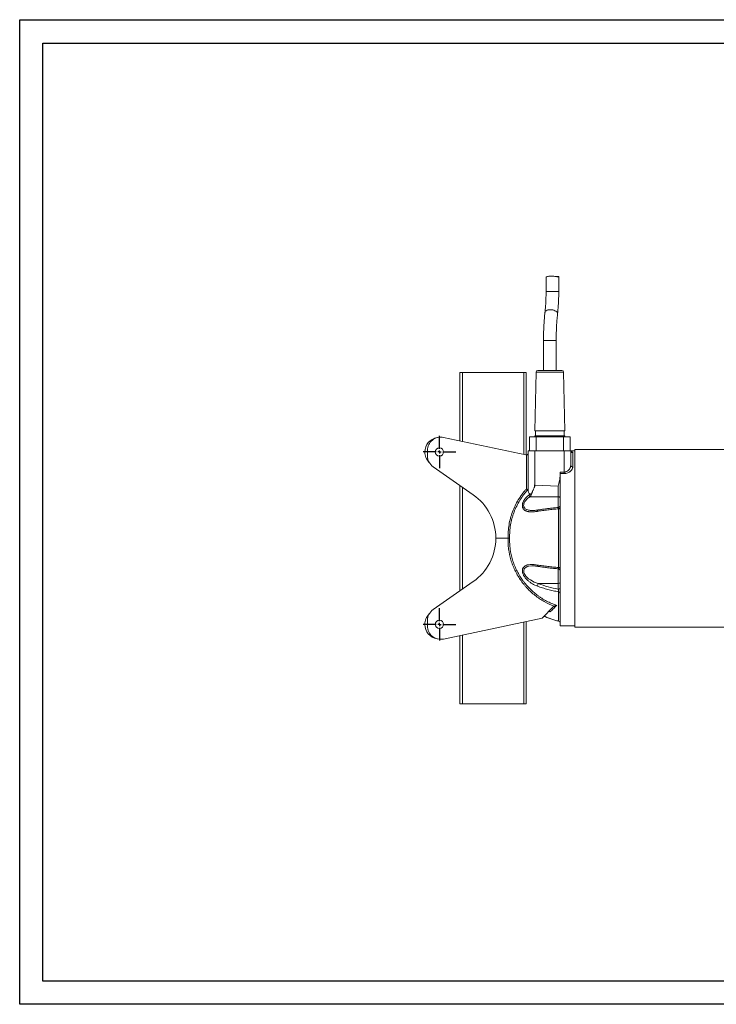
# Model space of a CAD drawing. Header units: millimetres. Extents: x 0 to 420, y 0 to 297.
# Tile 1 of 4: x 0 to 210, y 0 to 297. Entities that reach past the tile are written whole.
import ezdxf

# ---------------------------------------------------------------- set-up
doc = ezdxf.new("R2010")
doc.units = ezdxf.units.MM
doc.layers.add('AM_BOR', color=7, linetype='Continuous')

# ---------------------------------------------------------------- blocks, each defined once
blk = doc.blocks.new('SW_CENTERMARKSYMBOL_0')
at = {"layer": 'AM_BOR', "color": 0}
for p, q in [((0, 1), (0, 4.9)), ((-1, 0), (-4.9, 0)), ((0, 0), (-0.5, 0)), ((0, 0), (0, 0.5)), ((0, 0), (0, -0.5)), ((0, 0), (0.5, 0)), ((1, 0), (4.9, 0)), ((0, -1), (0, -4.9))]:
    blk.add_line(p, q, dxfattribs=at)
blk = doc.blocks.new('SW_CENTERMARKSYMBOL_4')
at = {"layer": 'AM_BOR', "color": 0}
for p, q in [((0, 1), (0, 4.9)), ((-1, 0), (-4.9, 0)), ((0, 0), (-0.5, 0)), ((0, 0), (0, 0.5)), ((0, 0), (0, -0.5)), ((0, 0), (0.5, 0)), ((1, 0), (4.9, 0)), ((0, -1), (0, -4.9))]:
    blk.add_line(p, q, dxfattribs=at)

msp = doc.modelspace()

# ---------------------------------------------------------------- linework, layer by layer
at = {"color": 218, "linetype": 'Continuous', "lineweight": 30}
for p, q in [((7, 289.96), (412, 289.96)), ((7, 7), (7, 289.96)), ((412, 7), (7, 7))]:
    msp.add_line(p, q, dxfattribs=at)
at = {"color": 7, "linetype": 'Continuous', "lineweight": 15}
for p, q in [((158.68, 219.39), (158.68, 215.02)), ((162.43, 219.5), (161.67, 219.5)), ((162.43, 219.5), (162.49, 219.48)), ((162.5, 215.02), (162.5, 219.46)), ((157.92, 200.22), (157.92, 191.2)), ((161.74, 191.2), (161.74, 200.22)), ((132.73, 169.96), (132.73, 190.6)), ((132.73, 190.6), (133.53, 190.6)), ((133.53, 190.6), (151.93, 190.6)), ((152.73, 190.6), (151.93, 190.6)), ((152.73, 165.72), (152.73, 190.6)), ((155.68, 190.72), (155.31, 173)), ((156.21, 191.2), (156.18, 191.2)), ((163.48, 191.2), (156.21, 191.2)), ((164.35, 173), (163.97, 190.72)), ((155.35, 173), (155.31, 173)), ((164.35, 173), (155.35, 173)), ((155.53, 173), (155.53, 171.5)), ((164.13, 171.5), (164.13, 173)), ((152.6, 165.74), (127.76, 171.02)), ((153.73, 171.2), (153.73, 167)), ((153.73, 171.2), (155.73, 171.2)), ((155.31, 171.5), (155.31, 171.25)), ((155.35, 171.5), (155.31, 171.5)), ((164.35, 171.5), (155.35, 171.5)), ((155.73, 171.2), (155.73, 167)), ((155.73, 171.2), (163.93, 171.2)), ((163.93, 171.2), (163.93, 167)), ((163.93, 171.2), (165.93, 171.2)), ((164.35, 171.25), (164.35, 171.5)), ((165.93, 171.2), (165.93, 167)), ((122.93, 167.1), (122.93, 165.44)), ((153.33, 154.95), (153.33, 167)), ((153.33, 167), (155.29, 167)), ((155.28, 167), (155.73, 167)), ((155.29, 167), (155.29, 156.59)), ((155.73, 167), (163.93, 167)), ((163.93, 167), (165.65, 167)), ((164.09, 160.53), (164.09, 167)), ((165.65, 167), (166.13, 167)), ((167.35, 167), (166.13, 167)), ((166.13, 167), (166.13, 162.63)), ((166.73, 166.42), (166.73, 162.14)), ((223.25, 167.4), (167.35, 167.4)), ((167.35, 167.4), (167.35, 113.8)), ((152.74, 155.42), (152.74, 165.72)), ((124.63, 162.16), (136.7, 153.71)), ((162.93, 160.11), (162.93, 114.2)), ((132.73, 124.71), (132.73, 156.5)), ((162.34, 156.28), (155.29, 156.59)), ((162.34, 153.07), (162.34, 156.28)), ((153.8, 153.11), (162.34, 153.07)), ((154.74, 148.98), (154.8, 148.98)), ((162.47, 131.74), (162.47, 149.47)), ((147.22, 140.6), (143.53, 140.6)), ((154.79, 132.24), (154.72, 132.24)), ((154.76, 132.23), (154.8, 132.23)), ((136.7, 127.5), (124.63, 119.05)), ((156.34, 126.9), (162.34, 126.98)), ((162.34, 125.27), (162.34, 126.98)), ((162.47, 115.56), (162.47, 124.42)), ((157.53, 116.52), (160.97, 119.96)), ((127.76, 110.19), (157.53, 116.52)), ((122.93, 115.77), (122.93, 114.1)), ((152.73, 90.6), (152.73, 115.5)), ((162.93, 114.2), (167.35, 114.2)), ((167.35, 113.8), (223.25, 113.8)), ((132.73, 90.6), (132.73, 111.25)), ((132.73, 90.6), (133.53, 90.6)), ((133.53, 90.6), (151.93, 90.6)), ((152.73, 90.6), (151.93, 90.6))]:
    msp.add_line(p, q, dxfattribs=at)
at = {"color": 8, "linetype": 'Continuous', "lineweight": 15}
for p, q in [((157.92, 200.22), (161.74, 200.22)), ((133.53, 169.79), (133.53, 190.6)), ((151.93, 165.88), (151.93, 190.6)), ((155.72, 190.72), (155.68, 190.72)), ((163.97, 190.72), (155.72, 190.72)), ((133.53, 125.27), (133.53, 155.94)), ((162.34, 149.83), (162.34, 153.07)), ((162.34, 126.98), (162.34, 131.39)), ((159.95, 118.4), (159.61, 118.54)), ((151.93, 90.6), (151.93, 115.33)), ((162.47, 115.56), (162.47, 115.56)), ((133.53, 90.6), (133.53, 111.42))]:
    msp.add_line(p, q, dxfattribs=at)
at = {"color": 8, "linetype": 'Continuous', "lineweight": 15, "flags": 128}
for points in [[(158.35, 208.72), (158.4, 208.9), (158.53, 209.07), (158.72, 209.22), (158.97, 209.35), (159.26, 209.44), (159.6, 209.5), (159.96, 209.52), (160.33, 209.5), (160.7, 209.44), (161.05, 209.35), (161.37, 209.22), (161.65, 209.07), (161.88, 208.9), (162.04, 208.71), (162.13, 208.51), (162.15, 208.31), (162.15, 208.3)], [(156.06, 148.7), (156.07, 148.8), (156.09, 148.89), (156.11, 148.97), (156.15, 149.03), (156.19, 149.08), (156.24, 149.1), (156.26, 149.11)], [(154.72, 132.24), (154.41, 132.25), (153.48, 132.15), (152.98, 132.02), (152.54, 131.8), (152.29, 131.6), (152.09, 131.35), (151.93, 130.87), (151.95, 130.38), (151.98, 130.24), (152.1, 129.92), (152.27, 129.6), (152.58, 129.18), (152.94, 128.79), (153.42, 128.37), (153.94, 128.01), (155.11, 127.37), (156.34, 126.9), (156.34, 126.9)], [(156.06, 132.51), (156.07, 132.41), (156.09, 132.32), (156.11, 132.24), (156.15, 132.18), (156.19, 132.13), (156.24, 132.11), (156.26, 132.1)]]:
    msp.add_lwpolyline(points, dxfattribs=at)
at = {"color": 7, "linetype": 'Continuous', "lineweight": 15, "flags": 128}
for points in [[(162.34, 153.07), (162.45, 153.06), (162.56, 153.05), (162.66, 153.03), (162.75, 153.01), (162.83, 152.98), (162.88, 152.95), (162.91, 152.91), (162.93, 152.88)], [(162.47, 149.47), (162.57, 149.48), (162.65, 149.5), (162.73, 149.52), (162.8, 149.54), (162.85, 149.57), (162.89, 149.6), (162.92, 149.64), (162.93, 149.67)], [(162.47, 131.74), (162.57, 131.73), (162.65, 131.71), (162.73, 131.69), (162.8, 131.67), (162.85, 131.64), (162.89, 131.61), (162.92, 131.57), (162.93, 131.54)]]:
    msp.add_lwpolyline(points, dxfattribs=at)
at = {"color": 7, "linetype": 'Continuous', "lineweight": 15}
for centre in [(126.53, 166.6), (126.53, 114.6)]:
    msp.add_circle(centre, 1.25, dxfattribs=at)
at = {"color": 8, "linetype": 'Continuous', "lineweight": 15}
msp.add_arc((160.46, -106.96), 321.99, 89.6367, 90.3165, dxfattribs=at)
at = {"color": 7, "linetype": 'Continuous', "lineweight": 15}
for centre, radius, start, end in [((156.18, 190.7), 0.5, 90, 178.8), ((163.48, 190.7), 0.5, 1.2, 90), ((126.53, 166.6), 4.4, 99.3454, 180), ((126.93, 167.1), 4, 78, 180), ((154.99, 172.4), 1.2, 270, 285.4468), ((164.67, 172.4), 1.2, 254.5532, 270), ((126.53, 166.6), 4.4, 180, 225.7048), ((152.73, 166.32), 0.6, 271, 0), ((166.72, 167.01), 0.593, 180.6511, 270.6363), ((166.72, 167.01), 0.593, 180.7448, 270.6389), ((126.93, 165.44), 4, 180, 235), ((152.73, 166.32), 0.6, 258, 271), ((139.23, 160.9), 24.87, 358.135, 359.1555), ((166.68, 162.69), 0.553, 186.388, 275.2071), ((127.53, 140.6), 16, 0, 55), ((155.4, 154.59), 2.17, 206.9439, 222.7431), ((162.33, 150.45), 0.6, 274.6198, 359.9948), ((127.53, 140.6), 16, 305, 0), ((162.33, 130.76), 0.6, 0.0083, 85.4389), ((157.52, 126.03), 1.46, 143.5273, 175.5519), ((162.4, 127.5), 0.532, 262.6997, 348.7745), ((162.4, 125.79), 0.532, 262.6997, 348.7745), ((162.47, 123.96), 0.466, 11.7863, 89.6762), ((126.93, 115.77), 4, 125, 180), ((126.53, 114.6), 4.4, 134.2952, 180), ((126.53, 114.6), 4.4, 180, 260.6546), ((126.93, 114.1), 4, 180, 282), ((162.33, 114.98), 0.593, 0.2764, 76.3551), ((162.33, 114.97), 0.6, 0.0121, 76.3814), ((162.33, 114.97), 0.6, 0.0053, 76.2496)]:
    msp.add_arc(centre, radius, start, end, dxfattribs=at)
for centre, major_axis, ratio, start_param, end_param in [((-879.75, 140.6), (1546.83, 0), 0.017455, 0.83007, 0.83109), ((-879.76, 140.6), (1546.83, 0), 0.017067, 0.83007, 0.831081), ((155.33, 158.63), (-0.84, 1.88), 0.967724, 2.615674, 2.692067)]:
    msp.add_ellipse(centre, major_axis=major_axis, ratio=ratio, start_param=start_param, end_param=end_param, dxfattribs=at)
for points, knots in [([(162.48, 219.46), (162.48, 219.44), (162.48, 219.4), (162.28, 219.38), (161.89, 219.46), (161.38, 219.56), (160.75, 219.64), (160.1, 219.65), (159.52, 219.61), (159.06, 219.52), (158.74, 219.41), (158.7, 219.4), (158.68, 219.39)], [0, 0, 0, 0, 0.060069, 0.167733, 0.262419, 0.366323, 0.475356, 0.581613, 0.684353, 0.78806, 0.895738, 1, 1, 1, 1]), ([(158.68, 215.02), (158.68, 214.87), (158.68, 214.43), (158.67, 213.71), (158.64, 212.86), (158.61, 212.02), (158.57, 211.2), (158.51, 210.41), (158.45, 209.64), (158.39, 209.08), (158.36, 208.78), (158.35, 208.72)], [0, 0, 0, 0, 0.06785, 0.196886, 0.325889, 0.454783, 0.583507, 0.711996, 0.84017, 0.967932, 1, 1, 1, 1]), ([(162.15, 208.3), (162.16, 208.44), (162.21, 208.84), (162.27, 209.53), (162.34, 210.37), (162.39, 211.24), (162.44, 212.12), (162.47, 213.01), (162.49, 213.9), (162.5, 214.57), (162.5, 214.94), (162.5, 215.02)], [0, 0, 0, 0, 0.067946, 0.198158, 0.327914, 0.457271, 0.586329, 0.715172, 0.843869, 0.965689, 1, 1, 1, 1]), ([(158.35, 208.72), (158.34, 208.57), (158.29, 208.12), (158.21, 207.35), (158.14, 206.42), (158.07, 205.46), (158.02, 204.48), (157.97, 203.49), (157.94, 202.48), (157.92, 201.49), (157.92, 200.73), (157.92, 200.31), (157.92, 200.22)], [0, 0, 0, 0, 0.06006, 0.174976, 0.289604, 0.403966, 0.518126, 0.632131, 0.746022, 0.859833, 0.967602, 1, 1, 1, 1]), ([(161.74, 200.22), (161.74, 200.39), (161.74, 200.88), (161.75, 201.7), (161.77, 202.67), (161.8, 203.62), (161.85, 204.56), (161.9, 205.48), (161.97, 206.38), (162.04, 207.25), (162.1, 207.88), (162.14, 208.23), (162.15, 208.3)], [0, 0, 0, 0, 0.059991, 0.174062, 0.288117, 0.402115, 0.516022, 0.629804, 0.743421, 0.856827, 0.969965, 1, 1, 1, 1]), ([(166.31, 166.63), (166.31, 166.63), (166.32, 166.62), (166.29, 166.64), (166.22, 166.7), (166.18, 166.78), (166.17, 166.82)], [0, 0, 0, 0, 0.053059, 0.37011, 0.695524, 1, 1, 1, 1]), ([(162.93, 160.11), (162.93, 160.13), (162.93, 160.16), (162.93, 160.23), (162.93, 160.27), (162.93, 160.34), (162.93, 160.38), (162.93, 160.47), (162.93, 160.51), (162.93, 160.55)], [0, 0, 0, 0, 0.25, 0.25, 0.5, 0.5, 0.75, 0.75, 1, 1, 1, 1]), ([(166.73, 162.14), (166.73, 162.03), (166.71, 161.91), (166.65, 161.69), (166.61, 161.57), (166.52, 161.4), (166.49, 161.34), (166.42, 161.23), (166.38, 161.18), (166.25, 161.01), (166.15, 160.91), (165.98, 160.76), (165.92, 160.71), (165.8, 160.61), (165.73, 160.57), (165.52, 160.44), (165.36, 160.36), (165.03, 160.22), (164.85, 160.17), (164.57, 160.12), (164.47, 160.11), (164.28, 160.09), (164.18, 160.09), (164.08, 160.09)], [0, 0, 0, 0, 0.125, 0.125, 0.25, 0.25, 0.3125, 0.3125, 0.375, 0.375, 0.5, 0.5, 0.5625, 0.5625, 0.625, 0.625, 0.75, 0.75, 0.875, 0.875, 0.9375, 0.9375, 1, 1, 1, 1]), ([(164.09, 160.53), (164.17, 160.53), (164.26, 160.53), (164.42, 160.55), (164.5, 160.57), (164.65, 160.61), (164.72, 160.64), (164.87, 160.7), (164.94, 160.73), (165.13, 160.84), (165.25, 160.93), (165.41, 161.06), (165.46, 161.11), (165.55, 161.21), (165.6, 161.26), (165.72, 161.42), (165.79, 161.52), (165.88, 161.68), (165.91, 161.74), (165.96, 161.85), (165.98, 161.91), (166.04, 162.07), (166.07, 162.18), (166.12, 162.41), (166.13, 162.52), (166.13, 162.63)], [0, 0, 0, 0, 0.0625, 0.0625, 0.125, 0.125, 0.1875, 0.1875, 0.25, 0.25, 0.375, 0.375, 0.4375, 0.4375, 0.5, 0.5, 0.625, 0.625, 0.6875, 0.6875, 0.75, 0.75, 0.875, 0.875, 1, 1, 1, 1]), ([(162.34, 156.28), (162.41, 156.57), (162.48, 156.85), (162.61, 157.42), (162.68, 157.71), (162.79, 158.29), (162.83, 158.58), (162.9, 159.16), (162.93, 159.45), (162.93, 159.74)], [0, 0, 0, 0, 0.25, 0.25, 0.5, 0.5, 0.75, 0.75, 1, 1, 1, 1]), ([(147.22, 140.6), (147.21, 140.94), (147.21, 141.29), (147.23, 141.97), (147.24, 142.3), (147.32, 143.31), (147.4, 143.98), (147.62, 145.3), (147.76, 145.96), (148.11, 147.26), (148.31, 147.9), (148.79, 149.18), (149.06, 149.8), (149.64, 151.01), (149.96, 151.6), (150.66, 152.75), (151.04, 153.3), (151.64, 154.12), (151.85, 154.38), (152.29, 154.91), (152.51, 155.17), (152.74, 155.42)], [0, 0, 0, 0, 0.0625, 0.0625, 0.125, 0.125, 0.25, 0.25, 0.375, 0.375, 0.5, 0.5, 0.625, 0.625, 0.75, 0.75, 0.875, 0.875, 0.9375, 0.9375, 1, 1, 1, 1]), ([(153.21, 155.24), (152.98, 154.99), (152.76, 154.74), (152.33, 154.22), (152.12, 153.96), (151.51, 153.16), (151.13, 152.61), (150.44, 151.48), (150.11, 150.9), (149.53, 149.7), (149.26, 149.09), (148.9, 148.14), (148.79, 147.83), (148.59, 147.19), (148.49, 146.87), (148.23, 145.91), (148.09, 145.26), (147.87, 143.95), (147.79, 143.29), (147.72, 142.29), (147.7, 141.95), (147.68, 141.28), (147.69, 140.94), (147.69, 140.6)], [0, 0, 0, 0, 0.0625, 0.0625, 0.125, 0.125, 0.25, 0.25, 0.375, 0.375, 0.5, 0.5, 0.5625, 0.5625, 0.625, 0.625, 0.75, 0.75, 0.875, 0.875, 0.9375, 0.9375, 1, 1, 1, 1]), ([(153.21, 155.24), (153.18, 155.25), (153.15, 155.26), (153.08, 155.29), (153.04, 155.3), (152.96, 155.33), (152.92, 155.35), (152.85, 155.37), (152.83, 155.38), (152.78, 155.4), (152.76, 155.41), (152.74, 155.42)], [0, 0, 0, 0, 0.25, 0.25, 0.5, 0.5, 0.75, 0.75, 0.875, 0.875, 1, 1, 1, 1]), ([(153.33, 154.98), (153.33, 155.04), (153.32, 155.09), (153.29, 155.16), (153.28, 155.19), (153.25, 155.22), (153.23, 155.23), (153.21, 155.24)], [0, 0, 0, 0, 0.5, 0.5, 0.75, 0.75, 1, 1, 1, 1]), ([(153.89, 153.95), (153.83, 153.96), (153.78, 153.97), (153.72, 154.01), (153.69, 154.02), (153.65, 154.05), (153.63, 154.07), (153.58, 154.11), (153.55, 154.15), (153.49, 154.23), (153.46, 154.28), (153.4, 154.41), (153.37, 154.52), (153.33, 154.73), (153.33, 154.84), (153.33, 154.95)], [0, 0, 0, 0, 0.125, 0.125, 0.1875, 0.1875, 0.25, 0.25, 0.375, 0.375, 0.5, 0.5, 0.75, 0.75, 1, 1, 1, 1]), ([(155.14, 156.6), (155.15, 156.57), (155.18, 156.51), (155.22, 156.42), (155.25, 156.36), (155.26, 156.32), (155.27, 156.31), (155.27, 156.3), (155.27, 156.29), (155.27, 156.28), (155.27, 156.25), (155.26, 156.21), (155.24, 156.16), (155.21, 156.09), (155.18, 156.02), (155.16, 155.97), (155.1, 155.83), (155, 155.6), (154.85, 155.27), (154.71, 154.95), (154.58, 154.66), (154.48, 154.41), (154.39, 154.19), (154.33, 154.05), (154.3, 153.98)], [0, 0, 0, 0, 0.032813, 0.068454, 0.098516, 0.109989, 0.111206, 0.11247, 0.115335, 0.122266, 0.128514, 0.14287, 0.161292, 0.191575, 0.220437, 0.235203, 0.249975, 0.383604, 0.499096, 0.629266, 0.749186, 0.836048, 0.919651, 1, 1, 1, 1]), ([(156.06, 148.7), (155.66, 148.64), (155.27, 148.59), (154.51, 148.54), (154.13, 148.53), (153.69, 148.57), (153.6, 148.58), (153.42, 148.61), (153.33, 148.62), (153.08, 148.67), (152.92, 148.72), (152.68, 148.81), (152.6, 148.84), (152.45, 148.91), (152.38, 148.95), (152.18, 149.08), (152.05, 149.18), (151.89, 149.37), (151.84, 149.43), (151.75, 149.58), (151.71, 149.65), (151.65, 149.77), (151.64, 149.81), (151.61, 149.89), (151.6, 149.94), (151.56, 150.07), (151.55, 150.16), (151.53, 150.36), (151.53, 150.45), (151.54, 150.61), (151.54, 150.66), (151.56, 150.76), (151.56, 150.81), (151.59, 150.97), (151.62, 151.08), (151.68, 151.29), (151.72, 151.39), (151.85, 151.7), (151.96, 151.9), (152.14, 152.2), (152.21, 152.29), (152.35, 152.48), (152.42, 152.57), (152.63, 152.83), (152.79, 153), (153.11, 153.31), (153.28, 153.46), (153.46, 153.6)], [0, 0, 0, 0, 0.125, 0.125, 0.25, 0.25, 0.28125, 0.28125, 0.3125, 0.3125, 0.375, 0.375, 0.40625, 0.40625, 0.4375, 0.4375, 0.5, 0.5, 0.53125, 0.53125, 0.5625, 0.5625, 0.578125, 0.578125, 0.59375, 0.59375, 0.625, 0.625, 0.65625, 0.65625, 0.671875, 0.671875, 0.6875, 0.6875, 0.71875, 0.71875, 0.75, 0.75, 0.8125, 0.8125, 0.84375, 0.84375, 0.875, 0.875, 0.9375, 0.9375, 1, 1, 1, 1]), ([(153.89, 153.95), (153.91, 153.94), (153.94, 153.94), (153.98, 153.92), (154.01, 153.9), (154.04, 153.87), (154.05, 153.86), (154.07, 153.84), (154.08, 153.82), (154.1, 153.78), (154.11, 153.75), (154.12, 153.68), (154.12, 153.64), (154.11, 153.57), (154.1, 153.54), (154.08, 153.44), (154.06, 153.38), (154.03, 153.31)], [0, 0, 0, 0, 0.125, 0.125, 0.25, 0.25, 0.3125, 0.3125, 0.375, 0.375, 0.5, 0.5, 0.625, 0.625, 0.75, 0.75, 1, 1, 1, 1]), ([(154.3, 153.98), (154.28, 153.94), (154.25, 153.87), (154.21, 153.75), (154.16, 153.64), (154.12, 153.53), (154.08, 153.42), (154.05, 153.35), (154.03, 153.31)], [0, 0, 0, 0, 0.173917, 0.344927, 0.513035, 0.678246, 0.840566, 1, 1, 1, 1]), ([(156.26, 149.11), (156.25, 149.11), (156.02, 149.06), (155.61, 149.01), (155.11, 148.96), (154.83, 148.96), (154.73, 148.96)], [0, 0, 0, 0, 0.01735, 0.427554, 0.800977, 1, 1, 1, 1]), ([(162.47, 149.47), (161.91, 149.42), (161.36, 149.37), (160.26, 149.26), (159.17, 149.14), (158.12, 149.01), (157.08, 148.86), (156.56, 148.78), (156.06, 148.7)], [0, 0, 0, 0, 0.25, 0.25, 0.5, 0.75, 0.75, 1, 1, 1, 1]), ([(162.37, 149.85), (162.09, 149.82), (161.39, 149.76), (160.3, 149.65), (159.1, 149.51), (157.92, 149.36), (156.98, 149.22), (156.43, 149.14), (156.26, 149.11)], [0, 0, 0, 0, 0.134666, 0.328296, 0.522079, 0.716041, 0.910201, 1, 1, 1, 1]), ([(161.13, 120.09), (160.09, 120.48), (159.09, 120.95), (157.65, 121.76), (157.18, 122.05), (156.26, 122.66), (155.81, 122.99), (154.51, 124.01), (153.7, 124.75), (152.77, 125.76), (152.58, 125.96), (152.22, 126.38), (152.04, 126.59), (151.52, 127.24), (151.2, 127.69), (150.27, 129.05), (149.73, 130), (149.14, 131.25), (149.03, 131.5), (148.81, 132.01), (148.7, 132.27), (148.41, 133.04), (148.23, 133.56), (147.77, 135.14), (147.54, 136.21), (147.33, 137.84), (147.27, 138.39), (147.23, 139.22), (147.22, 139.5), (147.21, 140.05), (147.21, 140.33), (147.22, 140.6)], [0, 0, 0, 0, 0.125, 0.125, 0.1875, 0.1875, 0.25, 0.25, 0.375, 0.375, 0.40625, 0.40625, 0.4375, 0.4375, 0.5, 0.5, 0.625, 0.625, 0.65625, 0.65625, 0.6875, 0.6875, 0.75, 0.75, 0.875, 0.875, 0.9375, 0.9375, 0.96875, 0.96875, 1, 1, 1, 1]), ([(147.22, 140.6), (147.27, 140.6), (147.31, 140.6), (147.4, 140.6), (147.45, 140.6), (147.53, 140.6), (147.56, 140.6), (147.62, 140.6), (147.63, 140.6), (147.67, 140.6), (147.68, 140.6), (147.69, 140.6)], [0, 0, 0, 0, 0.25, 0.25, 0.5, 0.5, 0.75, 0.75, 0.875, 0.875, 1, 1, 1, 1]), ([(147.69, 140.6), (147.69, 140.33), (147.68, 140.05), (147.69, 139.49), (147.7, 139.22), (147.75, 138.39), (147.8, 137.84), (148.02, 136.21), (148.25, 135.14), (148.73, 133.56), (148.91, 133.03), (149.21, 132.26), (149.32, 132), (149.54, 131.5), (149.66, 131.25), (150.26, 130.01), (150.82, 129.06), (151.61, 127.93), (151.77, 127.71), (152.1, 127.27), (152.28, 127.05), (152.81, 126.41), (153.17, 126), (154.32, 124.81), (155.15, 124.08), (156.25, 123.25), (156.48, 123.09), (156.93, 122.77), (157.16, 122.62), (157.87, 122.18), (158.34, 121.9), (159.32, 121.38), (159.82, 121.14), (160.58, 120.82), (160.83, 120.71), (161.35, 120.51), (161.61, 120.42), (161.88, 120.33)], [0, 0, 0, 0, 0.03125, 0.03125, 0.0625, 0.0625, 0.125, 0.125, 0.25, 0.25, 0.3125, 0.3125, 0.34375, 0.34375, 0.375, 0.375, 0.5, 0.5, 0.53125, 0.53125, 0.5625, 0.5625, 0.625, 0.625, 0.75, 0.75, 0.78125, 0.78125, 0.8125, 0.8125, 0.875, 0.875, 0.9375, 0.9375, 0.96875, 0.96875, 1, 1, 1, 1]), ([(156.06, 126.15), (155.54, 126.34), (155.04, 126.58), (154.32, 126.99), (154.08, 127.14), (153.73, 127.39), (153.62, 127.48), (153.39, 127.66), (153.28, 127.75), (152.96, 128.04), (152.75, 128.25), (152.37, 128.7), (152.19, 128.93), (152, 129.25), (151.96, 129.31), (151.89, 129.44), (151.86, 129.51), (151.77, 129.71), (151.71, 129.84), (151.65, 130.04), (151.63, 130.11), (151.59, 130.25), (151.58, 130.31), (151.54, 130.51), (151.53, 130.65), (151.53, 130.84), (151.53, 130.9), (151.55, 131.02), (151.55, 131.09), (151.59, 131.26), (151.62, 131.37), (151.69, 131.53), (151.72, 131.58), (151.77, 131.67), (151.8, 131.72), (151.89, 131.85), (151.96, 131.93), (152.11, 132.07), (152.2, 132.14), (152.37, 132.25), (152.46, 132.3), (152.65, 132.39), (152.75, 132.43), (152.96, 132.5), (153.06, 132.53), (153.39, 132.6), (153.61, 132.63), (154.08, 132.67), (154.31, 132.67), (154.68, 132.66), (154.8, 132.65), (155.05, 132.64), (155.17, 132.62), (155.55, 132.58), (155.8, 132.55), (156.06, 132.51)], [0, 0, 0, 0, 0.125, 0.125, 0.1875, 0.1875, 0.21875, 0.21875, 0.25, 0.25, 0.3125, 0.3125, 0.375, 0.375, 0.390625, 0.390625, 0.40625, 0.40625, 0.4375, 0.4375, 0.453125, 0.453125, 0.46875, 0.46875, 0.5, 0.5, 0.515625, 0.515625, 0.53125, 0.53125, 0.5625, 0.5625, 0.578125, 0.578125, 0.59375, 0.59375, 0.625, 0.625, 0.65625, 0.65625, 0.6875, 0.6875, 0.71875, 0.71875, 0.75, 0.75, 0.8125, 0.8125, 0.875, 0.875, 0.90625, 0.90625, 0.9375, 0.9375, 1, 1, 1, 1]), ([(154.72, 132.25), (154.78, 132.25), (155.02, 132.25), (155.48, 132.21), (155.93, 132.16), (156.2, 132.11), (156.26, 132.1)], [0, 0, 0, 0, 0.128001, 0.492687, 0.890857, 1, 1, 1, 1]), ([(156.06, 132.51), (156.56, 132.43), (157.08, 132.35), (158.12, 132.2), (159.18, 132.07), (160.26, 131.95), (161.36, 131.84), (161.91, 131.79), (162.47, 131.74)], [0, 0, 0, 0, 0.25, 0.25, 0.5, 0.75, 0.75, 1, 1, 1, 1]), ([(156.26, 132.1), (156.61, 132.05), (157.34, 131.93), (158.47, 131.77), (159.66, 131.63), (160.88, 131.5), (161.78, 131.41), (162.29, 131.37), (162.37, 131.36)], [0, 0, 0, 0, 0.180939, 0.37546, 0.570006, 0.76459, 0.959233, 1, 1, 1, 1]), ([(162.47, 124.42), (161.91, 124.52), (161.36, 124.62), (160.26, 124.86), (159.17, 125.12), (158.12, 125.43), (157.08, 125.77), (156.56, 125.95), (156.06, 126.15)], [0, 0, 0, 0, 0.25, 0.25, 0.5, 0.75, 0.75, 1, 1, 1, 1]), ([(162.34, 125.27), (162.35, 125.21), (162.37, 125.15), (162.4, 125.01), (162.42, 124.94), (162.44, 124.82), (162.44, 124.78), (162.45, 124.71), (162.46, 124.67), (162.46, 124.59), (162.47, 124.56), (162.47, 124.49), (162.47, 124.45), (162.47, 124.42)], [0, 0, 0, 0, 0.25, 0.25, 0.5, 0.5, 0.625, 0.625, 0.75, 0.75, 0.875, 0.875, 1, 1, 1, 1]), ([(161.88, 120.33), (161.5, 119.95), (161.15, 119.6), (160.51, 118.96), (160.22, 118.67), (159.95, 118.4)], [0, 0, 0, 0, 0.5, 0.5, 1, 1, 1, 1]), ([(161.13, 120.09), (161.19, 120.13), (161.26, 120.16), (161.38, 120.22), (161.44, 120.24), (161.57, 120.28), (161.63, 120.29), (161.75, 120.31), (161.82, 120.32), (161.88, 120.33)], [0, 0, 0, 0, 0.25, 0.25, 0.5, 0.5, 0.75, 0.75, 1, 1, 1, 1]), ([(158.07, 117.06), (158.14, 117.03), (158.6, 116.81), (159.48, 116.47), (160.7, 116.05), (161.7, 115.74), (162.29, 115.6), (162.47, 115.56)], [0, 0, 0, 0, 0.053093, 0.329519, 0.606106, 0.882863, 1, 1, 1, 1]), ([(159.47, 118.47), (159.51, 118.5), (159.55, 118.53), (159.64, 118.55), (159.68, 118.55), (159.76, 118.54), (159.8, 118.52), (159.86, 118.48), (159.88, 118.47), (159.92, 118.44), (159.93, 118.42), (159.95, 118.4)], [0, 0, 0, 0, 0.25, 0.25, 0.5, 0.5, 0.75, 0.75, 0.875, 0.875, 1, 1, 1, 1])]:
    msp.add_open_spline(points, degree=3, knots=knots, dxfattribs=at)
at = {"color": 8, "linetype": 'Continuous', "lineweight": 15}
for points, knots in [([(166.24, 166.68), (166.26, 166.67), (166.37, 166.65), (166.51, 166.61), (166.69, 166.53), (166.71, 166.46), (166.73, 166.42)], [0, 0, 0, 0, 0.044594, 0.328691, 0.612682, 1, 1, 1, 1]), ([(153.8, 153.11), (153.69, 153.04), (153.41, 152.84), (152.98, 152.48), (152.58, 152.05), (152.28, 151.64), (152.05, 151.21), (151.9, 150.7), (151.92, 150.31), (152, 150.04), (152.09, 149.83), (152.29, 149.59), (152.57, 149.38), (152.95, 149.19), (153.41, 149.06), (154.01, 148.97), (154.47, 148.98), (154.74, 148.98)], [0, 0, 0, 0, 0.050437, 0.132268, 0.215829, 0.269394, 0.324418, 0.404543, 0.475817, 0.494443, 0.539427, 0.585885, 0.651254, 0.718525, 0.799228, 0.881143, 1, 1, 1, 1]), ([(162.47, 149.47), (162.47, 149.49), (162.47, 149.57), (162.46, 149.7), (162.43, 149.81), (162.4, 149.86), (162.38, 149.84), (162.38, 149.84)], [0, 0, 0, 0, 0.078157, 0.348452, 0.634203, 0.934369, 1, 1, 1, 1]), ([(162.47, 131.74), (162.47, 131.68), (162.47, 131.56), (162.44, 131.43), (162.41, 131.36), (162.39, 131.37), (162.38, 131.37)], [0, 0, 0, 0, 0.261862, 0.528499, 0.806283, 1, 1, 1, 1]), ([(158.09, 117.08), (158.49, 116.9), (159.64, 116.39), (161.12, 115.91), (162.18, 115.63), (162.47, 115.56)], [0, 0, 0, 0, 0.2882976, 0.8082418, 1, 1, 1, 1])]:
    msp.add_open_spline(points, degree=3, knots=knots, dxfattribs=at)
at = {"color": 7, "linetype": 'Continuous', "lineweight": 15}
for points in [[(166.73, 166.42), (166.73, 166.42), (166.73, 166.42), (166.73, 166.42)], [(153.46, 153.6), (153.6, 153.72), (153.74, 153.83), (153.89, 153.95)], [(154.03, 153.31), (153.96, 153.25), (153.88, 153.18), (153.8, 153.11)], [(156.34, 126.9), (157.29, 126.54), (159.24, 125.9), (161.29, 125.45), (162.34, 125.27)], [(160.97, 119.96), (161.02, 120.01), (161.07, 120.06), (161.13, 120.09)]]:
    msp.add_open_spline(points, degree=3, dxfattribs=at)
at = {"layer": 'AM_BOR', "color": 7}
for p, q in [((0, 297), (420, 297)), ((0, 0), (0, 297)), ((420, 0), (0, 0))]:
    msp.add_line(p, q, dxfattribs=at)

# ---------------------------------------------------------------- block references
at = {"layer": 'AM_BOR'}
for name, p in [('SW_CENTERMARKSYMBOL_4', (126.53, 166.6)), ('SW_CENTERMARKSYMBOL_0', (126.53, 114.6))]:
    msp.add_blockref(name, p, dxfattribs=at)

doc.saveas('drawing.dxf')
